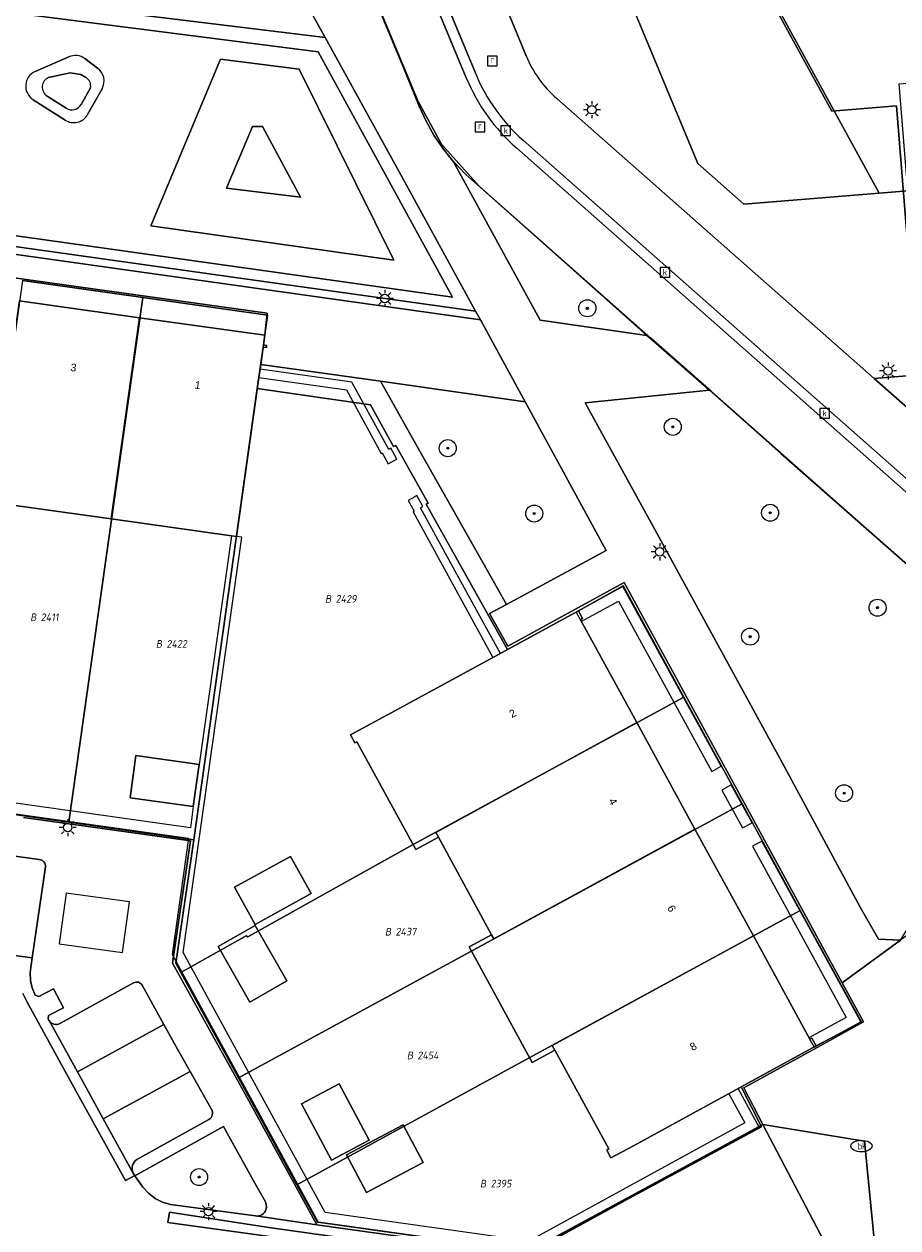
# Model space of a CAD drawing. Header units: metres. Extents: x 207466 to 209466, y 475780 to 477780.
# Tile 106 of 189: x 208296 to 208337, y 476747 to 476803. Entities that reach past the tile are written whole.
import ezdxf
from ezdxf.enums import TextEntityAlignment as Align

# ---------------------------------------------------------------- set-up
doc = ezdxf.new("R2010")
doc.units = ezdxf.units.M
doc.layers.get('0').update_dxf_attribs({"color": 253, "linetype": 'CONTINUOUS'})
for name, color, linetype, lineweight, true_color in [('B-RO-GR-BEPLANTING_CULTUUR_VASTE PLANTENVAK-GV', 7, 'CONTINUOUS', 0, 0x6d8a47), ('B-RO-GR-BOOM-S', 7, 'CONTINUOUS', 0, 0x6d8a47), ('B-RO-KL-WATER_BRANDLEIDING_PUT-S', 7, 'CONTINUOUS', 0, 0x478c9a), ('B-RO-OG-BEBOUWING-GV', 7, 'CONTINUOUS', 0, 0xa50000), ('N-RO-GR-BEPLANTING_CULTUUR_VASTE PLANTENVAK-GV', 7, 'CONTINUOUS', 0, 0x6d8a47), ('N-RO-GR-BOOM-S', 7, 'CONTINUOUS', 0, 0x6d8a47), ('N-RO-GR-GRAS-GV', 7, 'CONTINUOUS', 0, 0x6d8a47), ('N-RO-GR-GROENVOORZIENING-GV', 7, 'CONTINUOUS', 0, 0x6d8a47), ('N-RO-OG-BEBOUWING-GV', 7, 'CONTINUOUS', 0, 0xa50000)]:
    doc.layers.add(name, color=color, linetype=linetype, lineweight=lineweight, true_color=true_color)
for name, color, linetype, lineweight in [('B-RO-KL-ET_LS_OV_LICHTMAST-S', 253, 'CONTINUOUS', 0), ('B-RO-OG-BEBOUWING-T18', 7, 'CONTINUOUS', 0), ('B-RO-OG-TERREIN_CULTUURSCHEIDING-GV', 253, 'CONTINUOUS', 0), ('B-RO-OG-TERREIN_ERF-GV', 253, 'CONTINUOUS', 0), ('B-RO-RI-GWA_RIOOLPUT-S', 253, 'CONTINUOUS', 0), ('B-RO-VH-VERHARDING_BETON-GV', 253, 'CONTINUOUS', 0), ('B-RO-VH-VERHARDING_STRAATBAKSTEEN-GV', 253, 'CONTINUOUS', 0), ('B-WE-KG-GRENS_PERCEEL-GV', 150, 'CONTINUOUS', 18), ('B-WE-KG-GRENS_PERCEEL-S', 150, 'CONTINUOUS', 25), ('N-RO-IE-TERREINAFSCHEIDING_KUNSTMATIG_MUUR-GV', 253, 'CONTINUOUS', 0), ('N-RO-KL-ET_LS_OV_LICHTMAST-S', 253, 'CONTINUOUS', 0), ('N-RO-OG-TERREIN_CULTUURSCHEIDING-GV', 253, 'CONTINUOUS', 0), ('N-RO-OG-TERREIN_ERF-GV', 253, 'CONTINUOUS', 0), ('N-RO-OG-TERREIN_ONBEGROEID-GV', 253, 'CONTINUOUS', 0), ('N-RO-RI-GWA_KOLK-S', 253, 'CONTINUOUS', 0), ('N-RO-VH-VERHARDING_STRAATBAKSTEEN-GV', 253, 'CONTINUOUS', 0)]:
    doc.layers.add(name, color=color, linetype=linetype, lineweight=lineweight)
doc.styles.add('NLCS-ISO', font='NLCS-ISO.ttf')
doc.styles.add('NLCS-ISO-M200-T18', font='NLCS-ISO.ttf', dxfattribs={"height": 1.8})

# ---------------------------------------------------------------- blocks, each defined once
blk = doc.blocks.new('SKL-ET_OV_LICHTMAST-SO1')
at = {"color": 0, "linetype": 'ByBlock', "lineweight": -2}
blk.add_circle((0, 0), 1, dxfattribs=at)
for points in [[(-1.25, 0), (-2, 0)], [(-1.4142, 1.4142), (-0.8839, 0.8839)], [(0, 2), (0, 1.25)], [(0.8839, 0.8839), (1.4142, 1.4142)], [(2, 0), (1.25, 0)], [(-1.4142, -1.4142), (-0.8839, -0.8839)], [(0, -1.25), (0, -2)], [(0.8839, -0.8839), (1.4142, -1.4142)]]:
    blk.add_open_spline(points, degree=1, dxfattribs=at)
blk = doc.blocks.new('SRI-PUT_INSPECTIEPUT_RIOOLPUT-SO1')
at = {"color": 0, "linetype": 'ByBlock', "lineweight": -2, "flags": 128}
blk.add_lwpolyline([(-1.125, -1.125), (1.125, -1.125), (1.125, 1.125), (-1.125, 1.125), (-1.125, -1.125)], dxfattribs=at)
at = {"color": 0, "linetype": 'ByBlock', "lineweight": -2, "insert": (0, 0.2828), "char_height": 1.5, "attachment_point": 5, "line_spacing_factor": 0.8, "style": 'NLCS-ISO'}
blk.add_mtext('{\\C0;r}', dxfattribs=at)
blk = doc.blocks.new('SRI-KOLK-SO1')
at = {"color": 0, "linetype": 'ByBlock', "lineweight": -2, "flags": 128}
blk.add_lwpolyline([(-1.125, -1.125), (1.125, -1.125), (1.125, 1.125), (-1.125, 1.125), (-1.125, -1.125)], dxfattribs=at)
at = {"color": 0, "linetype": 'ByBlock', "lineweight": -2, "insert": (0, 0), "char_height": 1.5, "attachment_point": 5, "line_spacing_factor": 0.8, "style": 'NLCS-ISO'}
blk.add_mtext('{\\C0;k}', dxfattribs=at)
blk = doc.blocks.new('SKL-WATER_BRANDKRAAN_BRANDPUT-SO1')
at = {"color": 0, "linetype": 'ByBlock', "lineweight": -2}
blk.add_ellipse((0, 0), major_axis=(2.5, 0), ratio=0.54, dxfattribs=at)
at = {"color": 0, "linetype": 'ByBlock', "lineweight": -2, "insert": (0.1554, 0), "char_height": 1.5, "attachment_point": 5, "line_spacing_factor": 0.8, "style": 'NLCS-ISO'}
blk.add_mtext('{\\C0;bk}', dxfattribs=at)
blk = doc.blocks.new('SGR-BOOM_01-SO1')
at = {"linetype": 'Continuous'}
h = blk.add_hatch(color=0, dxfattribs=at)
edge = h.paths.add_edge_path()
edge.add_arc((0, 0), 0.25, 0, 360)
at = {"color": 0, "linetype": 'ByBlock', "lineweight": -2}
for radius in [2, 0.25]:
    blk.add_circle((0, 0), radius, dxfattribs=at)
blk = doc.blocks.new('SKG-PERCEELNUMMER-SO')
at = {"style": 'NLCS-ISO', "oblique": 10, "flags": 1}
blk.add_attdef('GEMEENTECODE', text='', height=1.8, dxfattribs=at).set_placement((0, 2.55), align=Align.MIDDLE_CENTER)
at = {"style": 'NLCS-ISO', "oblique": 10}
blk.add_attdef('SECTIE', text='', height=1.8, dxfattribs=at).set_placement((-0.5, 0), align=Align.MIDDLE_RIGHT)
blk.add_attdef('PERCEELNUMMER', text='', height=1.8, dxfattribs=at).set_placement((0.5, 0), align=Align.MIDDLE_LEFT)

msp = doc.modelspace()

# ---------------------------------------------------------------- linework, layer by layer
at = {"layer": 'B-RO-GR-BEPLANTING_CULTUUR_VASTE PLANTENVAK-GV', "flags": 128}
for points in [[(208300.994, 476748.988), (208301.367, 476748.457), (208301.628, 476748.164), (208301.939, 476747.926), (208302.29, 476747.75), (208302.667, 476747.644), (208306.649, 476747.102), (208306.725, 476747.095), (208306.801, 476747.101), (208306.875, 476747.12), (208306.945, 476747.152), (208307.008, 476747.196), (208307.062, 476747.249), (208307.106, 476747.312), (208307.139, 476747.381), (208307.159, 476747.455), (208307.165, 476747.5), (208307.158, 476747.632), (208307.125, 476747.759), (208306.618, 476748.644), (208305.161, 476751.301), (208300.994, 476748.988)], [(208326.715, 476744.29), (208332.98, 476743.414), (208333.333, 476745.928), (208330.468, 476751.394), (208319.262, 476745.314), (208319.769, 476745.242), (208326.715, 476744.29)]]:
    msp.add_lwpolyline(points, dxfattribs=at)
at = {"layer": 'B-RO-OG-BEBOUWING-GV', "flags": 128}
for points in [[(208301.211, 476789.267), (208295.566, 476790.062), (208294.236, 476780.615), (208299.881, 476779.821), (208301.211, 476789.267)], [(208306.814, 476786.459), (208306.87, 476786.855), (208306.901, 476787.072), (208307.093, 476788.44), (208301.211, 476789.267), (208299.881, 476779.821), (208305.526, 476779.026), (208305.763, 476778.993), (208306.814, 476786.459)], [(208315.237, 476764.879), (208315.113, 476765.108), (208324.548, 476770.259), (208321.913, 476775.09), (208322.005, 476775.147), (208321.815, 476775.501), (208318.57, 476773.737), (208313.227, 476770.833), (208311.116, 476769.679), (208311.322, 476769.307), (208311.409, 476769.354), (208311.484, 476769.217), (208314.178, 476764.301), (208315.237, 476764.879)], [(208327.281, 476765.257), (208324.548, 476770.259), (208315.113, 476765.108), (208315.237, 476764.879), (208317.736, 476760.303), (208317.844, 476760.105), (208327.281, 476765.257)], [(208304.016, 476768.297), (208301.045, 476768.715), (208300.767, 476766.734), (208303.737, 476766.316), (208304.016, 476768.297)], [(208327.281, 476765.257), (208317.844, 476760.105), (208317.736, 476760.303), (208316.678, 476759.736), (208319.645, 476754.302), (208320.703, 476754.879), (208320.584, 476755.097), (208330.021, 476760.244), (208327.281, 476765.257)], [(208306.638, 476760.779), (208309.265, 476762.229), (208308.298, 476763.98), (208305.672, 476762.531), (208306.638, 476760.779)], [(208308.124, 476758.13), (208306.633, 476760.734), (208304.898, 476759.741), (208306.388, 476757.137), (208308.124, 476758.13)], [(208332.97, 476755.081), (208332.769, 476755.449), (208332.675, 476755.398), (208330.021, 476760.244), (208320.584, 476755.097), (208320.703, 476754.879), (208323.231, 476750.243), (208323.141, 476750.193), (208323.335, 476749.82), (208324.396, 476750.387), (208332.97, 476755.081)], [(208310.585, 476753.302), (208308.819, 476752.364), (208310.228, 476749.715), (208311.993, 476750.653), (208310.585, 476753.302)], [(208313.581, 476751.373), (208310.931, 476749.965), (208311.871, 476748.199), (208314.519, 476749.607), (208313.581, 476751.373)]]:
    msp.add_lwpolyline(points, dxfattribs=at)
at = {"layer": 'B-RO-OG-TERREIN_CULTUURSCHEIDING-GV', "flags": 128}
for points in [[(208287.052, 476793.77), (208297.147, 476792.362), (208305.484, 476791.191), (208316.985, 476789.578), (208313.379, 476796.145), (208309.924, 476802.419), (208301.966, 476803.399), (208294.461, 476804.337), (208285.798, 476803.073), (208287.052, 476793.77)], [(208325.027, 476788.432), (208321.572, 476791.503), (208316.509, 476796.001), (208315.96, 476796.58), (208315.955, 476796.587), (208320.022, 476789.15), (208325.027, 476788.432)], [(208314.245, 476783.218), (208317.52, 476777.421), (208318.428, 476775.805), (208323.12, 476778.343), (208319.311, 476785.321), (208312.514, 476786.282), (208314.245, 476783.218)], [(208325.485, 476779.155), (208331.478, 476768.178), (208331.933, 476767.336), (208335.031, 476761.6), (208335.886, 476760.09), (208336.921, 476760.049), (208340.765, 476766.232), (208344.104, 476771.583), (208344.046, 476771.641), (208337.254, 476777.66), (208331.308, 476782.9), (208327.964, 476785.858), (208322.134, 476785.276), (208325.485, 476779.155)], [(208330.468, 476751.394), (208333.333, 476745.928), (208332.98, 476743.414), (208333.997, 476743.272), (208335.801, 476744.887), (208335.237, 476750.617), (208330.468, 476751.394)]]:
    msp.add_lwpolyline(points, dxfattribs=at)
at = {"layer": 'B-RO-OG-TERREIN_ERF-GV', "flags": 128}
for points in [[(208295.566, 476790.062), (208301.211, 476789.267), (208307.093, 476788.44), (208307.2, 476789.474), (208297.008, 476790.899), (208286.87, 476792.333)], [(208323.962, 476776.837), (208318.504, 476773.854), (208317.643, 476775.374), (208318.428, 476775.805), (208317.52, 476777.421), (208314.245, 476783.218), (208312.514, 476786.282), (208306.901, 476787.072), (208306.87, 476786.855), (208306.814, 476786.459), (208305.763, 476778.993), (208305.526, 476779.026), (208299.881, 476779.821), (208294.236, 476780.615)], [(208295.76, 476765.802), (208303.61, 476764.703), (208302.763, 476758.967), (208305.903, 476753.305), (208309.529, 476746.688), (208319.262, 476745.314), (208330.468, 476751.394), (208329.569, 476753.109), (208333.011, 476755.006), (208335.19, 476756.206), (208334.19, 476758.049), (208333.175, 476759.901), (208329.075, 476767.453), (208323.962, 476776.837)], [(208317.736, 476760.303), (208315.237, 476764.879), (208314.178, 476764.301), (208311.484, 476769.217), (208311.409, 476769.354), (208311.322, 476769.307), (208311.116, 476769.679), (208313.227, 476770.833), (208318.57, 476773.737), (208321.815, 476775.501), (208322.005, 476775.147), (208321.913, 476775.09), (208324.548, 476770.259), (208327.281, 476765.257), (208330.021, 476760.244), (208332.675, 476755.398), (208332.769, 476755.449), (208332.97, 476755.081), (208324.396, 476750.387), (208323.335, 476749.82), (208323.141, 476750.193), (208323.231, 476750.243), (208320.703, 476754.879), (208319.645, 476754.302), (208316.678, 476759.736), (208317.736, 476760.303)], [(208304.016, 476768.297), (208303.737, 476766.316), (208300.767, 476766.734), (208301.045, 476768.715), (208304.016, 476768.297)], [(208308.298, 476763.98), (208309.265, 476762.229), (208306.638, 476760.779), (208305.672, 476762.531), (208308.298, 476763.98)], [(208308.124, 476758.13), (208306.388, 476757.137), (208304.898, 476759.741), (208306.633, 476760.734), (208308.124, 476758.13)], [(208310.585, 476753.302), (208311.993, 476750.653), (208310.228, 476749.715), (208308.819, 476752.364), (208310.585, 476753.302)], [(208313.581, 476751.373), (208314.519, 476749.607), (208311.871, 476748.199), (208310.931, 476749.965), (208313.581, 476751.373)]]:
    msp.add_lwpolyline(points, dxfattribs=at)
at = {"layer": 'B-RO-VH-VERHARDING_BETON-GV', "flags": 128}
msp.add_lwpolyline([(208220.863, 476788.066), (208242.523, 476799.679), (208317.21, 476789.167), (208316.985, 476789.578), (208305.484, 476791.191), (208297.147, 476792.362), (208287.052, 476793.77), (208285.455, 476794.022), (208272.761, 476795.789), (208262.228, 476797.269), (208251.112, 476798.817), (208242.401, 476800.004), (208235.374, 476796.233), (208233.438, 476795.32), (208217.891, 476786.859), (208218.054, 476786.56), (208220.863, 476788.066)], dxfattribs=at)
at = {"layer": 'B-RO-VH-VERHARDING_STRAATBAKSTEEN-GV', "flags": 128}
for points in [[(208308.537, 476804.945), (208309.924, 476802.419), (208313.379, 476796.145), (208316.985, 476789.578), (208317.21, 476789.167), (208319.311, 476785.321), (208323.12, 476778.343), (208318.428, 476775.805), (208317.643, 476775.374), (208318.504, 476773.854), (208323.962, 476776.837), (208329.075, 476767.453), (208333.175, 476759.901), (208334.19, 476758.049), (208336.921, 476760.049), (208335.886, 476760.09), (208335.031, 476761.6), (208331.933, 476767.336), (208331.478, 476768.178), (208325.485, 476779.155), (208322.134, 476785.276), (208327.964, 476785.858), (208326.82, 476786.869), (208325.311, 476788.18), (208325.027, 476788.432), (208320.022, 476789.15), (208315.955, 476796.587), (208315.475, 476797.182), (208315.042, 476797.812), (208314.671, 476798.492), (208314.341, 476799.199), (208313.966, 476800.12), (208313.578, 476801.043), (208307.834, 476814.89)], [(208263.625, 476799.878), (208275.727, 476801.618), (208284.269, 476802.863), (208285.455, 476794.022), (208287.052, 476793.77), (208285.798, 476803.073), (208294.461, 476804.337), (208301.966, 476803.399), (208309.924, 476802.419), (208308.537, 476804.945), (208303.072, 476805.624), (208303.189, 476806.598), (208300.207, 476806.981), (208300.071, 476805.992), (208294.472, 476806.679), (208290.478, 476806.102), (208287.43, 476811.571), (208286.071, 476810.825), (208288.846, 476805.857), (208278.774, 476804.409), (208270.384, 476803.214)], [(208266.515, 476793.863), (208276.255, 476792.504), (208276.402, 476792.483), (208278.216, 476792.231), (208278.393, 476793.505), (208278.537, 476793.485), (208286.87, 476792.333), (208297.008, 476790.899), (208307.2, 476789.474), (208307.093, 476788.44), (208306.901, 476787.072), (208312.514, 476786.282), (208319.311, 476785.321), (208317.21, 476789.167), (208242.523, 476799.679)], [(208294.453, 476764.114), (208296.496, 476763.831), (208296.552, 476763.824), (208296.605, 476763.807), (208296.655, 476763.78), (208296.699, 476763.746), (208296.737, 476763.704), (208296.766, 476763.656), (208296.786, 476763.603), (208296.797, 476763.548), (208296.798, 476763.492), (208296.177, 476759.211), (208296.072, 476758.521), (208296.094, 476758.158), (208296.175, 476757.804), (208296.312, 476757.467), (208296.48, 476757.395), (208297.182, 476757.765), (208297.64, 476756.874), (208296.945, 476756.516), (208296.926, 476756.341), (208296.96, 476756.277), (208296.964, 476756.272), (208297.005, 476756.22), (208297.06, 476756.172), (208297.122, 476756.134), (208297.19, 476756.108), (208297.262, 476756.094), (208297.335, 476756.093), (208297.407, 476756.105), (208297.476, 476756.129), (208297.539, 476756.165), (208300.933, 476758.04), (208300.986, 476758.063), (208301.043, 476758.075), (208301.101, 476758.077), (208301.158, 476758.067), (208301.213, 476758.048), (208301.263, 476758.018), (208301.306, 476757.98), (208301.342, 476757.934), (208302.36, 476756.08), (208302.994, 476754.927), (208303.584, 476753.877), (208304.615, 476752.044), (208304.632, 476751.978), (208304.636, 476751.91), (208304.626, 476751.842), (208304.604, 476751.778), (208304.569, 476751.719), (208304.524, 476751.668), (208304.47, 476751.627), (208301.085, 476749.745), (208301.015, 476749.689), (208300.957, 476749.621), (208300.912, 476749.544), (208300.881, 476749.461), (208300.865, 476749.373), (208300.866, 476749.283), (208300.882, 476749.195), (208300.914, 476749.112), (208300.989, 476748.995), (208300.994, 476748.988), (208305.161, 476751.301), (208306.618, 476748.644), (208307.125, 476747.759), (208307.158, 476747.632), (208307.165, 476747.5), (208307.159, 476747.455), (208307.139, 476747.381), (208307.106, 476747.312), (208307.062, 476747.249), (208307.008, 476747.196), (208306.945, 476747.152), (208306.875, 476747.12), (208306.801, 476747.101), (208306.725, 476747.095), (208306.649, 476747.102), (208309.529, 476746.688), (208305.903, 476753.305), (208302.763, 476758.967), (208303.61, 476764.703), (208295.76, 476765.802)], [(208341.951, 476736.213), (208342.388, 476749.03), (208342.451, 476751.152), (208342.689, 476757.574), (208342.976, 476757.879), (208344.28, 476759.263), (208345.191, 476760.235), (208345.641, 476760.586), (208342.722, 476764.329), (208336.921, 476760.049), (208334.19, 476758.049), (208335.19, 476756.206), (208333.011, 476755.006), (208329.569, 476753.109), (208330.468, 476751.394), (208335.237, 476750.617), (208335.801, 476744.887)], [(208296.177, 476759.211), (208296.798, 476763.492), (208296.797, 476763.548), (208296.786, 476763.603), (208296.766, 476763.656), (208296.737, 476763.704), (208296.699, 476763.746), (208296.655, 476763.78), (208296.605, 476763.807), (208296.552, 476763.824), (208296.496, 476763.831), (208294.453, 476764.114), (208293.808, 476759.533), (208296.177, 476759.211)], [(208300.989, 476748.995), (208300.914, 476749.112), (208299.512, 476751.655), (208298.81, 476752.928), (208298.295, 476753.862), (208296.964, 476756.272), (208296.96, 476756.277), (208296.926, 476756.341), (208296.945, 476756.516), (208297.64, 476756.874), (208297.182, 476757.765), (208296.48, 476757.395), (208296.312, 476757.467), (208296.175, 476757.804), (208296.094, 476758.158), (208296.072, 476758.521), (208296.177, 476759.211), (208293.808, 476759.533)], [(208296.964, 476756.272), (208298.295, 476753.862), (208302.36, 476756.08), (208301.342, 476757.934), (208301.306, 476757.98), (208301.263, 476758.018), (208301.213, 476758.048), (208301.158, 476758.067), (208301.101, 476758.077), (208301.043, 476758.075), (208300.986, 476758.063), (208300.933, 476758.04), (208297.539, 476756.165), (208297.476, 476756.129), (208297.407, 476756.105), (208297.335, 476756.093), (208297.262, 476756.094), (208297.19, 476756.108), (208297.122, 476756.134), (208297.06, 476756.172), (208297.005, 476756.22), (208296.964, 476756.272)], [(208295.738, 476757.537), (208295.919, 476757.165), (208298.229, 476752.976), (208300.553, 476748.757), (208300.989, 476748.995)], [(208319.262, 476745.314), (208309.529, 476746.688), (208306.649, 476747.102), (208302.667, 476747.644), (208302.29, 476747.75), (208301.939, 476747.926), (208301.628, 476748.164), (208301.367, 476748.457), (208300.994, 476748.988), (208300.989, 476748.995), (208300.553, 476748.757), (208298.229, 476752.976), (208295.919, 476757.165), (208295.738, 476757.537)], [(208299.512, 476751.655), (208303.584, 476753.877), (208302.994, 476754.927), (208302.36, 476756.08), (208298.295, 476753.862), (208298.81, 476752.928), (208299.512, 476751.655)], [(208300.914, 476749.112), (208300.882, 476749.195), (208300.866, 476749.283), (208300.865, 476749.373), (208300.881, 476749.461), (208300.912, 476749.544), (208300.957, 476749.621), (208301.015, 476749.689), (208301.085, 476749.745), (208304.47, 476751.627), (208304.524, 476751.668), (208304.569, 476751.719), (208304.604, 476751.778), (208304.626, 476751.842), (208304.636, 476751.91), (208304.632, 476751.978), (208304.615, 476752.044), (208303.584, 476753.877), (208299.512, 476751.655), (208300.914, 476749.112)], [(208302.623, 476747.28), (208302.545, 476746.785), (208307.204, 476746.153), (208310.006, 476745.739), (208319.386, 476744.408), (208326.57, 476743.407), (208326.626, 476743.824), (208319.487, 476744.9), (208310.063, 476746.162), (208307.276, 476746.563), (208302.623, 476747.28)], [(208302.623, 476747.28), (208307.276, 476746.563), (208310.063, 476746.162), (208319.487, 476744.9), (208326.626, 476743.824), (208326.57, 476743.407), (208319.386, 476744.408), (208310.006, 476745.739), (208307.204, 476746.153), (208302.545, 476746.785), (208302.623, 476747.28)]]:
    msp.add_lwpolyline(points, dxfattribs=at)
at = {"layer": 'B-WE-KG-GRENS_PERCEEL-GV'}
for points in [[(208342.005, 476734.86), (208342.473, 476748.979), (208351.303, 476753.795), (208356.937, 476756.868), (208355.204, 476761.813), (208351.484, 476765.101), (208336.177, 476778.625), (208328.059, 476785.797), (208325.212, 476788.313), (208317.149, 476795.437), (208315.392, 476797.414), (208314.276, 476799.455), (208300.639, 476832.23)], [(208300.639, 476832.23), (208314.276, 476799.455), (208315.392, 476797.414), (208317.149, 476795.437), (208325.212, 476788.313), (208328.059, 476785.797), (208336.177, 476778.625), (208351.484, 476765.101), (208355.204, 476761.813), (208356.937, 476756.868), (208375.86, 476749.255), (208379.008, 476747.988), (208382.866, 476746.44)], [(208383.002, 476816.139), (208383.588, 476792.396), (208375.868, 476791.772), (208370.186, 476791.313), (208362.581, 476790.698), (208354.977, 476790.084), (208349.295, 476789.625), (208343.614, 476789.165), (208337.693, 476788.687), (208337.377, 476791.24), (208336.732, 476799.214), (208333.708, 476798.969), (208328.048, 476809.325)], [(208295.72, 476791.009), (208301.364, 476790.21), (208307.226, 476789.38), (208307.029, 476787.988), (208307.179, 476787.968), (208307.167, 476787.868), (208307.015, 476787.89), (208306.741, 476785.945), (208312.057, 476785.175), (208313.139, 476783.214), (208313.237, 476783.268), (208314.755, 476780.568), (208314.658, 476780.516), (208318.479, 476773.685), (208321.815, 476775.501), (208323.913, 476776.679), (208326.764, 476771.454), (208329.494, 476766.45), (208332.225, 476761.446), (208335.093, 476756.189), (208332.97, 476755.081), (208329.452, 476753.16), (208330.395, 476751.287), (208319.548, 476745.407), (208309.615, 476746.808), (208309.576, 476746.779), (208308.6, 476748.565), (208305.856, 476753.586), (208303.156, 476758.526), (208302.914, 476758.97), (208303.754, 476764.761), (208297.891, 476765.589), (208292.235, 476766.387)]]:
    msp.add_lwpolyline(points, dxfattribs=at)
for points in [[(208328.048, 476809.325), (208333.708, 476798.969), (208336.732, 476799.214), (208337.377, 476791.24), (208337.693, 476788.687), (208343.614, 476789.165), (208342.056, 476808.434), (208339.419, 476813.26), (208343.36, 476815.414), (208342.401, 476817.169)], [(208292.836, 476770.919), (208292.235, 476766.387), (208297.891, 476765.589), (208301.364, 476790.21), (208295.72, 476791.009), (208293.923, 476778.266)], [(208306.741, 476785.945), (208307.015, 476787.89), (208307.167, 476787.868), (208307.179, 476787.968), (208307.029, 476787.988), (208307.226, 476789.38), (208301.364, 476790.21), (208297.891, 476765.589), (208303.754, 476764.761)], [(208302.914, 476758.97), (208303.156, 476758.526), (208306.216, 476760.243), (208306.296, 476760.21), (208308.916, 476761.67), (208314.05, 476764.535), (208326.764, 476771.454), (208323.913, 476776.679), (208321.815, 476775.501), (208318.479, 476773.685), (208314.658, 476780.516), (208314.755, 476780.568), (208313.237, 476783.268), (208313.139, 476783.214), (208312.057, 476785.175), (208306.741, 476785.945), (208303.754, 476764.761)], [(208303.156, 476758.526), (208305.856, 476753.586), (208329.494, 476766.45), (208326.764, 476771.454), (208314.05, 476764.535), (208308.916, 476761.67), (208306.296, 476760.21), (208306.216, 476760.243)], [(208313.289, 476751.134), (208319.5, 476754.521), (208332.225, 476761.446), (208329.494, 476766.45), (208305.856, 476753.586), (208308.6, 476748.565)], [(208332.97, 476755.081), (208335.093, 476756.189), (208332.225, 476761.446), (208319.5, 476754.521), (208313.289, 476751.134), (208308.6, 476748.565), (208309.576, 476746.779), (208309.615, 476746.808), (208319.548, 476745.407), (208330.395, 476751.287), (208329.452, 476753.16)]]:
    msp.add_lwpolyline(points, close=True, dxfattribs=at)
at = {"layer": 'N-RO-GR-BEPLANTING_CULTUUR_VASTE PLANTENVAK-GV', "flags": 128}
msp.add_lwpolyline([(208329.079, 476807.645), (208323.988, 476804.749), (208327.417, 476796.506), (208329.577, 476794.598), (208335.929, 476795.112), (208329.079, 476807.645)], dxfattribs=at)
at = {"layer": 'N-RO-GR-GRAS-GV', "flags": 128}
for points in [[(208309.603, 476801.749), (208294.554, 476803.674), (208286.443, 476802.504), (208287.639, 476794.207), (208315.899, 476790.229), (208309.603, 476801.749)], [(208296.318, 476800.822), (208297.895, 476801.512)], [(208297.895, 476801.512), (208296.318, 476800.822)], [(208298.639, 476801.429), (208299.245, 476800.985)], [(208299.245, 476800.985), (208298.639, 476801.429)], [(208313.146, 476791.97), (208301.747, 476793.575), (208305.015, 476801.408), (208308.702, 476800.937), (208313.146, 476791.97)], [(208313.146, 476791.97), (208308.702, 476800.937), (208305.015, 476801.408), (208301.747, 476793.575), (208313.146, 476791.97)], [(208296.947, 476800.551), (208297.964, 476800.767), (208298.46, 476800.691), (208298.7, 476800.544)], [(208298.911, 476800.065), (208298.471, 476799.281)], [(208299.455, 476800.013), (208298.778, 476798.805)], [(208298.778, 476798.805), (208299.455, 476800.013)], [(208297.72, 476798.54), (208296.214, 476799.503)], [(208296.214, 476799.503), (208297.72, 476798.54)], [(208297.766, 476799.104), (208296.878, 476799.672)], [(208306.508, 476798.241), (208306.978, 476798.241), (208308.768, 476794.921), (208305.301, 476795.348), (208306.508, 476798.241)]]:
    msp.add_lwpolyline(points, dxfattribs=at)
at = {"layer": 'N-RO-GR-GRAS-GV'}
for centre, radius, start, end in [((208298.195, 476800.825), 0.75, 53.6932, 113.5757), ((208298.195, 476800.825), 0.75, 53.6932, 113.5757), ((208298.8, 476800.38), 0.751, 330.708, 53.6747), ((208298.8, 476800.38), 0.751, 330.708, 53.6747), ((208296.619, 476800.135), 0.75, 113.6485, 237.3349), ((208296.619, 476800.135), 0.75, 113.6485, 237.3349), ((208297.147, 476800.093), 0.5, 113.6262, 237.397), ((208298.464, 476800.154), 0.456, 348.7421, 58.8049), ((208298.035, 476799.523), 0.499, 237.2877, 330.8995), ((208298.123, 476799.174), 0.751, 237.5166, 330.6068), ((208298.123, 476799.174), 0.751, 237.5166, 330.6068)]:
    msp.add_arc(centre, radius, start, end, dxfattribs=at)
at = {"layer": 'N-RO-GR-GROENVOORZIENING-GV', "flags": 128}
for points in [[(208277.561, 476782.962), (208277.066, 476783.032), (208275.068, 476768.837), (208303.517, 476764.832), (208302.748, 476759.368), (208306.684, 476752.155), (208309.602, 476746.808), (208319.576, 476745.404), (208330.3, 476751.268), (208329.312, 476753.075), (208328.873, 476752.835), (208329.621, 476751.466), (208319.482, 476745.923), (208309.92, 476747.268), (208303.266, 476759.462), (208306.01, 476778.958), (208305.763, 476778.993), (208305.526, 476779.026), (208304.016, 476768.297), (208303.737, 476766.316), (208303.598, 476765.326), (208275.633, 476769.262), (208277.561, 476782.962)], [(208321.702, 476775.446), (208321.941, 476775.007), (208323.695, 476775.966), (208328.065, 476767.971), (208328.504, 476768.211), (208323.894, 476776.644), (208321.702, 476775.446)], [(208328.984, 476767.332), (208328.545, 476767.092), (208329.518, 476765.313), (208329.957, 476765.553), (208328.984, 476767.332)], [(208332.867, 476755.018), (208335.06, 476756.217), (208334.372, 476757.475), (208330.423, 476764.699), (208329.985, 476764.459), (208334.381, 476756.415), (208332.627, 476755.457), (208332.867, 476755.018)]]:
    msp.add_lwpolyline(points, dxfattribs=at)
at = {"layer": 'N-RO-IE-TERREINAFSCHEIDING_KUNSTMATIG_MUUR-GV', "flags": 128}
for points in [[(208306.87, 476786.855), (208306.814, 476786.459), (208310.925, 476785.88), (208312.558, 476782.893), (208312.602, 476782.917), (208312.88, 476782.408), (208313.187, 476782.576), (208313.293, 476782.634), (208313.014, 476783.143), (208312.909, 476783.085), (208311.18, 476786.248), (208306.87, 476786.855)], [(208314.405, 476780.347), (208314.511, 476780.405), (208314.233, 476780.914), (208314.127, 476780.856), (208313.82, 476780.689), (208314.098, 476780.18), (208314.054, 476780.155), (208317.795, 476773.311), (208318.146, 476773.503), (208317.187, 476775.258), (208314.405, 476780.347)]]:
    msp.add_lwpolyline(points, dxfattribs=at)
at = {"layer": 'N-RO-OG-BEBOUWING-GV', "flags": 128}
msp.add_lwpolyline([(208297.777, 476762.257), (208297.442, 476759.881), (208300.413, 476759.463), (208300.748, 476761.839), (208297.777, 476762.257)], dxfattribs=at)
at = {"layer": 'N-RO-OG-TERREIN_CULTUURSCHEIDING-GV', "flags": 128}
for points in [[(208287.052, 476793.77), (208297.147, 476792.362), (208305.484, 476791.191), (208316.985, 476789.578), (208313.379, 476796.145), (208309.924, 476802.419), (208301.966, 476803.399), (208294.461, 476804.337), (208285.798, 476803.073), (208287.052, 476793.77)], [(208309.603, 476801.749), (208315.899, 476790.229), (208287.639, 476794.207), (208286.443, 476802.504), (208294.554, 476803.674), (208309.603, 476801.749)], [(208335.694, 476786.414), (208348.793, 476774.862), (208362.455, 476785.953), (208358.855, 476788.286), (208335.694, 476786.414)]]:
    msp.add_lwpolyline(points, dxfattribs=at)
at = {"layer": 'N-RO-OG-TERREIN_ERF-GV', "flags": 128}
msp.add_lwpolyline([(208329.079, 476807.645), (208335.929, 476795.112), (208337.276, 476795.22), (208336.869, 476800.254), (208343.148, 476800.762), (208349.129, 476801.245), (208355.109, 476801.728), (208361.389, 476802.236), (208362.202, 476792.169), (208355.923, 476791.661), (208349.942, 476791.178), (208343.962, 476790.694), (208337.682, 476790.187), (208337.803, 476788.692), (208384.197, 476792.442), (208383.613, 476816.111)], dxfattribs=at)
at = {"layer": 'N-RO-OG-TERREIN_ONBEGROEID-GV', "flags": 128}
for points in [[(208298.7, 476800.544), (208298.46, 476800.691), (208297.964, 476800.767), (208296.947, 476800.551)], [(208298.471, 476799.281), (208298.911, 476800.065)], [(208296.878, 476799.672), (208297.766, 476799.104)], [(208306.508, 476798.241), (208305.301, 476795.348), (208308.768, 476794.921), (208306.978, 476798.241), (208306.508, 476798.241)]]:
    msp.add_lwpolyline(points, dxfattribs=at)
at = {"layer": 'N-RO-OG-TERREIN_ONBEGROEID-GV'}
for centre, radius, start, end in [((208297.147, 476800.093), 0.5, 113.6262, 237.397), ((208298.464, 476800.154), 0.456, 348.7421, 58.8049), ((208298.035, 476799.523), 0.499, 237.2877, 330.8995)]:
    msp.add_arc(centre, radius, start, end, dxfattribs=at)
at = {"layer": 'N-RO-VH-VERHARDING_STRAATBAKSTEEN-GV', "flags": 128}
for points in [[(208289.806, 476866.05), (208316.993, 476800.709)], [(208316.993, 476800.709), (208289.806, 476866.05)], [(208316.549, 476800.525), (208289.363, 476865.866)], [(208289.363, 476865.866), (208316.549, 476800.525)], [(208421.301, 476789.78), (208418.983, 476789.879), (208387.228, 476791.229), (208387.196, 476792.516), (208384.197, 476792.442), (208337.803, 476788.692), (208337.682, 476790.187), (208337.276, 476795.22), (208335.929, 476795.112), (208329.577, 476794.598), (208327.417, 476796.506), (208323.988, 476804.749), (208309.879, 476839.018), (208309.697, 476839.349), (208309.454, 476839.772), (208307.723, 476838.834)], [(208319.354, 476801.567), (208318.49, 476803.643), (208317.722, 476805.49), (208315.417, 476811.03), (208313.304, 476816.108), (208311, 476821.647), (208308.268, 476828.213), (208305.949, 476833.787)], [(208308.268, 476828.213), (208311.499, 476829.558), (208314.231, 476822.992), (208313.031, 476822.492), (208315.336, 476816.953), (208317.448, 476811.875), (208319.753, 476806.335), (208320.522, 476804.489), (208318.49, 476803.643), (208319.354, 476801.567)], [(208307.834, 476814.89), (208313.578, 476801.043), (208313.966, 476800.12), (208314.341, 476799.199), (208314.671, 476798.492), (208315.042, 476797.812), (208315.475, 476797.182), (208315.955, 476796.587), (208315.96, 476796.58), (208316.509, 476796.001), (208321.572, 476791.503), (208325.027, 476788.432), (208325.311, 476788.18), (208326.82, 476786.869), (208327.964, 476785.858), (208331.308, 476782.9), (208337.254, 476777.66)], [(208348.793, 476774.862), (208335.694, 476786.414), (208320.791, 476799.558)], [(208320.791, 476799.558), (208335.694, 476786.414), (208358.855, 476788.286), (208362.455, 476785.953), (208348.793, 476774.862)], [(208319.215, 476797.601), (208350.836, 476769.663)], [(208350.836, 476769.663), (208319.215, 476797.601)], [(208356.794, 476763.758), (208318.897, 476797.241)], [(208318.897, 476797.241), (208356.794, 476763.758)]]:
    msp.add_lwpolyline(points, dxfattribs=at)
at = {"layer": 'N-RO-VH-VERHARDING_STRAATBAKSTEEN-GV'}
for centre, radius, start, end in [((208324.429, 476803.678), 5.497, 202.5908, 228.5601), ((208324.429, 476803.678), 5.497, 202.5908, 228.5601), ((208324.876, 476803.997), 9.022, 202.636, 228.4922), ((208324.876, 476803.997), 9.022, 202.636, 228.4922), ((208324.849, 476803.978), 8.509, 202.5887, 228.5354), ((208324.849, 476803.978), 8.509, 202.5887, 228.5354)]:
    msp.add_arc(centre, radius, start, end, dxfattribs=at)

# ---------------------------------------------------------------- block references
at = {"layer": 'B-RO-GR-BOOM-S', "xscale": 0.2, "yscale": 0.2, "zscale": 0.2}
msp.add_blockref('SGR-BOOM_01-SO1', (208304.008, 476748.924), dxfattribs=at)
at = {"layer": 'B-RO-KL-ET_LS_OV_LICHTMAST-S', "xscale": 0.2, "yscale": 0.2, "zscale": 0.2}
msp.add_blockref('SKL-ET_OV_LICHTMAST-SO1', (208304.453, 476747.301), dxfattribs=at)
at = {"layer": 'B-RO-KL-WATER_BRANDLEIDING_PUT-S', "xscale": 0.2, "yscale": 0.2, "zscale": 0.2}
msp.add_blockref('SKL-WATER_BRANDKRAAN_BRANDPUT-SO1', (208335.093, 476750.381), dxfattribs=at)
at = {"layer": 'B-RO-RI-GWA_RIOOLPUT-S', "xscale": 0.2, "yscale": 0.2, "zscale": 0.2}
for p in [(208317.775, 476801.32), (208317.192, 476798.221)]:
    msp.add_blockref('SRI-PUT_INSPECTIEPUT_RIOOLPUT-SO1', p, dxfattribs=at)
at = {"layer": 'B-WE-KG-GRENS_PERCEEL-S', "xscale": 0.2, "yscale": 0.2, "zscale": 0.2}
for p, values in [((208310.315, 476776.067), {'PERCEELNUMMER': '2429', 'SECTIE': 'B'}), ((208296.476, 476775.204), {'PERCEELNUMMER': '2411', 'SECTIE': 'B'}), ((208302.375, 476773.953), {'PERCEELNUMMER': '2422', 'SECTIE': 'B'}), ((208313.127, 476760.444), {'PERCEELNUMMER': '2437', 'SECTIE': 'B'}), ((208314.152, 476754.636), {'PERCEELNUMMER': '2454', 'SECTIE': 'B'}), ((208317.588, 476748.617), {'PERCEELNUMMER': '2395', 'SECTIE': 'B'})]:
    msp.add_blockref('SKG-PERCEELNUMMER-SO', p, dxfattribs=at).add_auto_attribs(values)
at = {"layer": 'N-RO-GR-BOOM-S', "xscale": 0.2, "yscale": 0.2, "zscale": 0.2}
for p in [(208322.229, 476789.709), (208326.24, 476784.145), (208315.678, 476783.143), (208319.737, 476780.074), (208330.807, 476780.11), (208335.85, 476775.654), (208329.871, 476774.295), (208334.279, 476766.943)]:
    msp.add_blockref('SGR-BOOM_01-SO1', p, dxfattribs=at)
at = {"layer": 'N-RO-KL-ET_LS_OV_LICHTMAST-S', "xscale": 0.2, "yscale": 0.2, "zscale": 0.2}
for p in [(208322.443, 476799.032), (208312.728, 476790.171), (208336.341, 476786.767), (208325.624, 476778.276), (208297.841, 476765.328)]:
    msp.add_blockref('SKL-ET_OV_LICHTMAST-SO1', p, dxfattribs=at)
at = {"layer": 'N-RO-RI-GWA_KOLK-S', "xscale": 0.2, "yscale": 0.2, "zscale": 0.2}
for p in [(208318.401, 476798.051), (208325.87, 476791.401), (208333.364, 476784.78)]:
    msp.add_blockref('SRI-KOLK-SO1', p, dxfattribs=at)

# ---------------------------------------------------------------- texts
at = {"layer": 'B-RO-OG-BEBOUWING-T18', "char_height": 0.36, "attachment_point": 5, "line_spacing_factor": 0.8, "style": 'NLCS-ISO-M200-T18'}
for s, insert, rotation in [('{\\fArial|b0|i0|c0|p34;\\C256;3}', (208298.115, 476786.926), 352), ('{\\fArial|b0|i0|c0|p34;\\C256;1}', (208303.944, 476786.106), 352), ('{\\fArial|b0|i0|c0|p34;\\C256;2}', (208318.724, 476770.691), 28.5), ('{\\fArial|b0|i0|c0|p34;\\C256;4}', (208323.438, 476766.555), 298.7), ('{\\fArial|b0|i0|c0|p34;\\C256;6}', (208326.184, 476761.53), 298.7), ('{\\fArial|b0|i0|c0|p34;\\C256;8}', (208327.201, 476755.058), 28.7)]:
    msp.add_mtext(s, dxfattribs=dict(at, insert=insert, rotation=rotation))

doc.saveas('drawing.dxf')
